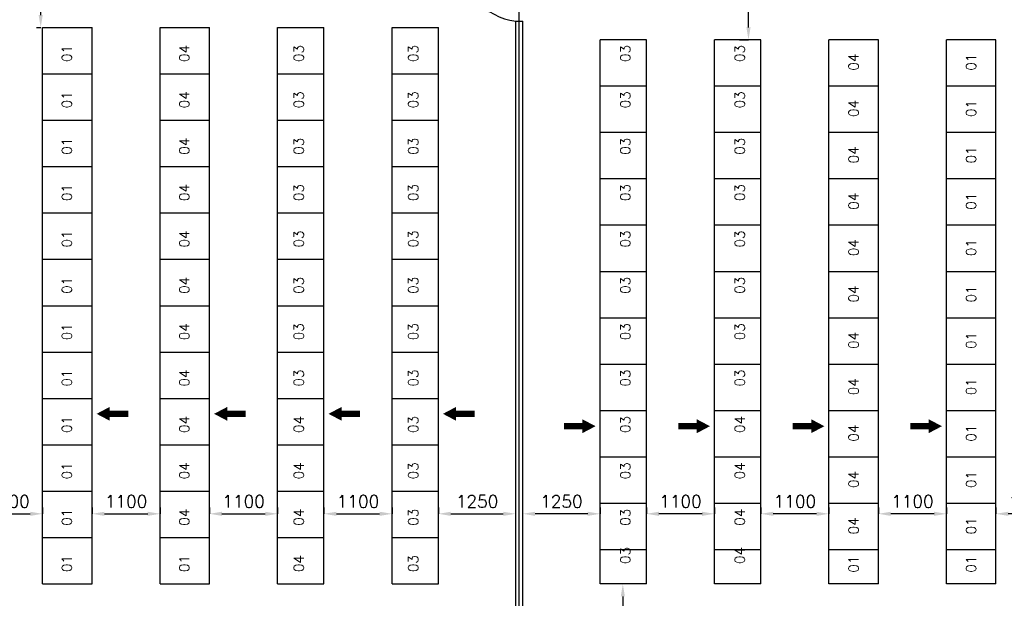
# Model space of a CAD drawing. Extents: x 361682 to 759535, y 756798 to 1113679.
# Tile 65 of 80: x 573793 to 589712, y 1077277 to 1086634. Entities that reach past the tile are written whole.
import ezdxf

# ---------------------------------------------------------------- set-up
doc = ezdxf.new("R2010")
doc.units = 0
doc.header["$LTSCALE"] = 700
doc.header["$MEASUREMENT"] = 0
doc.header["$PDMODE"] = 2
doc.header["$PDSIZE"] = -1
doc.layers.get('DEFPOINTS').update_dxf_attribs({"linetype": 'CONTINUOUS'})
for name, color, linetype in [('GRID', 9, 'CONTINUOUS'), ('LAYOUT', 4, 'CONTINUOUS'), ('PNL', 6, 'CONTINUOUS'), ('PNLDIM', 6, 'CONTINUOUS'), ('PNLTXT', 2, 'CONTINUOUS'), ('WALL', 7, 'CONTINUOUS')]:
    doc.layers.add(name, color=color, linetype=linetype)
doc.styles.add('ROMANS', font='romans.shx')
doc.dimstyles.new('STANDARD$0', dxfattribs={"dimtxt": 200, "dimasz": 200, "dimexe": 0, "dimexo": 100, "dimgap": 100, "dimtad": 1, "dimdec": 0, "dimzin": 0, "dimdsep": 46, "dimtxsty": 'ROMANS', "dimcen": 0.09, "dimclrd": 256, "dimclre": 256, "dimclrt": 256, "dimadec": 0, "dimazin": 0, "dimtfac": 1, "dimtdec": 0, "dimtmove": 0, "dimatfit": 3, "dimfxl": 1, "dimtolj": 1, "dimtzin": 0, "dimlwd": -1, "dimlwe": -1, "dimarcsym": 0})

# ---------------------------------------------------------------- blocks, each defined once
blk = doc.blocks.new('*D321')
at = {"layer": 'DEFPOINTS', "color": 0, "transparency": 16777216}
for p in [(573063, 1078644), (574163, 1078644), (574163, 1078644)]:
    blk.add_point(p, dxfattribs=at)
at = {"layer": 'PNLDIM', "transparency": 16777216}
for p, q in [((573063, 1078744), (573063, 1078644)), ((574163, 1078744), (574163, 1078644)), ((573263, 1078644), (573963, 1078644))]:
    blk.add_line(p, q, dxfattribs=at)
for points in [[(573263, 1078677), (573263, 1078610), (573063, 1078644)], [(573963, 1078677), (573963, 1078610), (574163, 1078644)]]:
    blk.add_solid(points, dxfattribs=at)
at = {"layer": 'PNLDIM', "transparency": 16777216, "insert": (573613, 1078844), "char_height": 200, "attachment_point": 5, "style": 'ROMANS'}
blk.add_mtext('\\A1;1100', dxfattribs=at)
blk = doc.blocks.new('*D322')
at = {"layer": 'DEFPOINTS', "color": 0, "transparency": 16777216}
for p in [(574963, 1078644), (576063, 1078644), (576063, 1078644)]:
    blk.add_point(p, dxfattribs=at)
at = {"layer": 'PNLDIM', "transparency": 16777216}
for p, q in [((574963, 1078744), (574963, 1078644)), ((576063, 1078744), (576063, 1078644)), ((575163, 1078644), (575863, 1078644))]:
    blk.add_line(p, q, dxfattribs=at)
for points in [[(575163, 1078677), (575163, 1078610), (574963, 1078644)], [(575863, 1078677), (575863, 1078610), (576063, 1078644)]]:
    blk.add_solid(points, dxfattribs=at)
at = {"layer": 'PNLDIM', "transparency": 16777216, "insert": (575513, 1078844), "char_height": 200, "attachment_point": 5, "style": 'ROMANS'}
blk.add_mtext('\\A1;1100', dxfattribs=at)
blk = doc.blocks.new('*D323')
at = {"layer": 'DEFPOINTS', "color": 0, "transparency": 16777216}
for p in [(576863, 1078644), (577963, 1078644), (577963, 1078644)]:
    blk.add_point(p, dxfattribs=at)
at = {"layer": 'PNLDIM', "transparency": 16777216}
for p, q in [((576863, 1078744), (576863, 1078644)), ((577963, 1078744), (577963, 1078644)), ((577063, 1078644), (577763, 1078644))]:
    blk.add_line(p, q, dxfattribs=at)
for points in [[(577063, 1078677), (577063, 1078610), (576863, 1078644)], [(577763, 1078677), (577763, 1078610), (577963, 1078644)]]:
    blk.add_solid(points, dxfattribs=at)
at = {"layer": 'PNLDIM', "transparency": 16777216, "insert": (577413, 1078844), "char_height": 200, "attachment_point": 5, "style": 'ROMANS'}
blk.add_mtext('\\A1;1100', dxfattribs=at)
blk = doc.blocks.new('*D324')
at = {"layer": 'DEFPOINTS', "color": 0, "transparency": 16777216}
for p in [(578713, 1078644), (579813, 1078644), (579813, 1078644)]:
    blk.add_point(p, dxfattribs=at)
at = {"layer": 'PNLDIM', "transparency": 16777216}
for p, q in [((578713, 1078744), (578713, 1078644)), ((579813, 1078744), (579813, 1078644)), ((578913, 1078644), (579613, 1078644))]:
    blk.add_line(p, q, dxfattribs=at)
for points in [[(578913, 1078677), (578913, 1078610), (578713, 1078644)], [(579613, 1078677), (579613, 1078610), (579813, 1078644)]]:
    blk.add_solid(points, dxfattribs=at)
at = {"layer": 'PNLDIM', "transparency": 16777216, "insert": (579263, 1078844), "char_height": 200, "attachment_point": 5, "style": 'ROMANS'}
blk.add_mtext('\\A1;1100', dxfattribs=at)
blk = doc.blocks.new('*D325')
at = {"layer": 'DEFPOINTS', "color": 0, "transparency": 16777216}
for p in [(580563, 1078644), (581812, 1078644), (581812, 1078371)]:
    blk.add_point(p, dxfattribs=at)
at = {"layer": 'PNLDIM', "transparency": 16777216}
for p, q in [((580563, 1078744), (580563, 1078644)), ((580763, 1078644), (581612, 1078644)), ((581812, 1078471), (581812, 1078644))]:
    blk.add_line(p, q, dxfattribs=at)
for points in [[(580763, 1078677), (580763, 1078610), (580563, 1078644)], [(581612, 1078677), (581612, 1078610), (581812, 1078644)]]:
    blk.add_solid(points, dxfattribs=at)
at = {"layer": 'PNLDIM', "transparency": 16777216, "insert": (581188, 1078844), "char_height": 200, "attachment_point": 5, "style": 'ROMANS'}
blk.add_mtext('\\A1;1250', dxfattribs=at)
blk = doc.blocks.new('*D344')
at = {"layer": 'DEFPOINTS', "color": 0, "transparency": 16777216}
for p in [(574133, 1088109), (574370, 1088109), (574163, 1086509)]:
    blk.add_point(p, dxfattribs=at)
at = {"layer": 'PNLDIM', "transparency": 16777216}
for p, q in [((574270, 1088109), (574133, 1088109)), ((574133, 1086709), (574133, 1087909)), ((574063, 1086509), (574133, 1086509))]:
    blk.add_line(p, q, dxfattribs=at)
for points in [[(574099, 1087909), (574166, 1087909), (574133, 1088109)], [(574099, 1086709), (574166, 1086709), (574133, 1086509)]]:
    blk.add_solid(points, dxfattribs=at)
at = {"layer": 'PNLDIM', "transparency": 16777216, "insert": (573933, 1087338), "char_height": 200, "attachment_point": 5, "rotation": 90, "style": 'ROMANS'}
blk.add_mtext('\\A1;1600', dxfattribs=at)
blk = doc.blocks.new('*D384')
at = {"layer": 'DEFPOINTS', "color": 0, "transparency": 16777216}
for p in [(589577, 1078644), (589577, 1078644), (590677, 1078644)]:
    blk.add_point(p, dxfattribs=at)
at = {"layer": 'PNLDIM', "transparency": 16777216}
for p, q in [((589577, 1078744), (589577, 1078644)), ((590677, 1078744), (590677, 1078644)), ((590477, 1078644), (589777, 1078644))]:
    blk.add_line(p, q, dxfattribs=at)
for points in [[(589777, 1078677), (589777, 1078610), (589577, 1078644)], [(590477, 1078677), (590477, 1078610), (590677, 1078644)]]:
    blk.add_solid(points, dxfattribs=at)
at = {"layer": 'PNLDIM', "transparency": 16777216, "insert": (590127, 1078844), "char_height": 200, "attachment_point": 5, "style": 'ROMANS'}
blk.add_mtext('\\A1;1100', dxfattribs=at)
blk = doc.blocks.new('*D385')
at = {"layer": 'DEFPOINTS', "color": 0, "transparency": 16777216}
for p in [(587677, 1078644), (587677, 1078644), (588777, 1078644)]:
    blk.add_point(p, dxfattribs=at)
at = {"layer": 'PNLDIM', "transparency": 16777216}
for p, q in [((587677, 1078744), (587677, 1078644)), ((588777, 1078744), (588777, 1078644)), ((588577, 1078644), (587877, 1078644))]:
    blk.add_line(p, q, dxfattribs=at)
for points in [[(587877, 1078677), (587877, 1078610), (587677, 1078644)], [(588577, 1078677), (588577, 1078610), (588777, 1078644)]]:
    blk.add_solid(points, dxfattribs=at)
at = {"layer": 'PNLDIM', "transparency": 16777216, "insert": (588227, 1078844), "char_height": 200, "attachment_point": 5, "style": 'ROMANS'}
blk.add_mtext('\\A1;1100', dxfattribs=at)
blk = doc.blocks.new('*D386')
at = {"layer": 'DEFPOINTS', "color": 0, "transparency": 16777216}
for p in [(585777, 1078644), (585777, 1078644), (586877, 1078644)]:
    blk.add_point(p, dxfattribs=at)
at = {"layer": 'PNLDIM', "transparency": 16777216}
for p, q in [((585777, 1078744), (585777, 1078644)), ((586877, 1078744), (586877, 1078644)), ((586677, 1078644), (585977, 1078644))]:
    blk.add_line(p, q, dxfattribs=at)
for points in [[(585977, 1078677), (585977, 1078610), (585777, 1078644)], [(586677, 1078677), (586677, 1078610), (586877, 1078644)]]:
    blk.add_solid(points, dxfattribs=at)
at = {"layer": 'PNLDIM', "transparency": 16777216, "insert": (586327, 1078844), "char_height": 200, "attachment_point": 5, "style": 'ROMANS'}
blk.add_mtext('\\A1;1100', dxfattribs=at)
blk = doc.blocks.new('*D387')
at = {"layer": 'DEFPOINTS', "color": 0, "transparency": 16777216}
for p in [(583927, 1078644), (583927, 1078644), (585027, 1078644)]:
    blk.add_point(p, dxfattribs=at)
at = {"layer": 'PNLDIM', "transparency": 16777216}
for p, q in [((583927, 1078744), (583927, 1078644)), ((585027, 1078744), (585027, 1078644)), ((584827, 1078644), (584127, 1078644))]:
    blk.add_line(p, q, dxfattribs=at)
for points in [[(584127, 1078677), (584127, 1078610), (583927, 1078644)], [(584827, 1078677), (584827, 1078610), (585027, 1078644)]]:
    blk.add_solid(points, dxfattribs=at)
at = {"layer": 'PNLDIM', "transparency": 16777216, "insert": (584477, 1078844), "char_height": 200, "attachment_point": 5, "style": 'ROMANS'}
blk.add_mtext('\\A1;1100', dxfattribs=at)
blk = doc.blocks.new('*D388')
at = {"layer": 'DEFPOINTS', "color": 0, "transparency": 16777216}
for p in [(581927, 1078644), (583177, 1078644), (581927, 1078371)]:
    blk.add_point(p, dxfattribs=at)
at = {"layer": 'PNLDIM', "transparency": 16777216}
for p, q in [((583177, 1078744), (583177, 1078644)), ((581927, 1078471), (581927, 1078644)), ((582977, 1078644), (582127, 1078644))]:
    blk.add_line(p, q, dxfattribs=at)
for points in [[(582127, 1078677), (582127, 1078610), (581927, 1078644)], [(582977, 1078677), (582977, 1078610), (583177, 1078644)]]:
    blk.add_solid(points, dxfattribs=at)
at = {"layer": 'PNLDIM', "transparency": 16777216, "insert": (582552, 1078844), "char_height": 200, "attachment_point": 5, "style": 'ROMANS'}
blk.add_mtext('\\A1;1250', dxfattribs=at)
blk = doc.blocks.new('*D396')
at = {"layer": 'DEFPOINTS', "color": 0, "transparency": 16777216}
for p in [(585123, 1088109), (585576, 1088109), (585330, 1086309)]:
    blk.add_point(p, dxfattribs=at)
at = {"layer": 'PNLDIM', "transparency": 16777216}
for p, q in [((585223, 1088109), (585576, 1088109)), ((585576, 1086509), (585576, 1087909)), ((585430, 1086309), (585576, 1086309))]:
    blk.add_line(p, q, dxfattribs=at)
for points in [[(585543, 1087909), (585610, 1087909), (585576, 1088109)], [(585543, 1086509), (585610, 1086509), (585576, 1086309)]]:
    blk.add_solid(points, dxfattribs=at)
at = {"layer": 'PNLDIM', "transparency": 16777216, "insert": (585376, 1087309), "char_height": 200, "attachment_point": 5, "rotation": 90, "style": 'ROMANS'}
blk.add_mtext('\\A1;1800', dxfattribs=at)
blk = doc.blocks.new('*D702')
at = {"layer": 'DEFPOINTS', "color": 0, "transparency": 16777216}
for p in [(583527, 1077509), (583545, 1076109), (583752, 1076109)]:
    blk.add_point(p, dxfattribs=at)
at = {"layer": 'PNLDIM', "transparency": 16777216}
for p, q in [((583627, 1077509), (583545, 1077509)), ((583545, 1077309), (583545, 1076309)), ((583652, 1076109), (583545, 1076109))]:
    blk.add_line(p, q, dxfattribs=at)
for points in [[(583511, 1077309), (583578, 1077309), (583545, 1077509)], [(583511, 1076309), (583578, 1076309), (583545, 1076109)]]:
    blk.add_solid(points, dxfattribs=at)
at = {"layer": 'PNLDIM', "transparency": 16777216, "insert": (583345, 1076809), "char_height": 200, "attachment_point": 5, "rotation": 90, "style": 'ROMANS'}
blk.add_mtext('\\A1;1400', dxfattribs=at)
blk = doc.blocks.new('*D703')
at = {"layer": 'DEFPOINTS', "color": 0, "transparency": 16777216}
for p in [(583527, 1077509), (583545, 1076109), (583752, 1076109)]:
    blk.add_point(p, dxfattribs=at)
at = {"layer": 'PNLDIM', "transparency": 16777216}
for p, q in [((583627, 1077509), (583545, 1077509)), ((583545, 1077309), (583545, 1076309)), ((583652, 1076109), (583545, 1076109))]:
    blk.add_line(p, q, dxfattribs=at)
for points in [[(583511, 1077309), (583578, 1077309), (583545, 1077509)], [(583511, 1076309), (583578, 1076309), (583545, 1076109)]]:
    blk.add_solid(points, dxfattribs=at)
at = {"layer": 'PNLDIM', "transparency": 16777216, "insert": (583345, 1076809), "char_height": 200, "attachment_point": 5, "rotation": 90, "style": 'ROMANS'}
blk.add_mtext('\\A1;1400', dxfattribs=at)

msp = doc.modelspace()

# ---------------------------------------------------------------- linework, layer by layer
at = {"layer": 'GRID'}
msp.add_line((581870, 1045284.8), (581870, 1110606.9), dxfattribs=at)
at = {"layer": 'LAYOUT', "color": 6}
msp.add_arc((581939.4, 1087613.2), 1011.9, 180.22293, 262.79473, dxfattribs=at)
at = {"layer": 'PNL', "color": 2}
for p, q in [((574163, 1077509.3), (574163, 1086509.3)), ((574163, 1086509.3), (574963, 1086509.3)), ((574963, 1077509.3), (574963, 1086509.3)), ((576063, 1077509.3), (576063, 1086509.3)), ((576063, 1086509.3), (576863, 1086509.3)), ((576863, 1077509.3), (576863, 1086509.3)), ((577963, 1077509.3), (577963, 1086509.3)), ((577963, 1086509.3), (578713, 1086509.3)), ((578713, 1077509.3), (578713, 1086509.3)), ((579813, 1077509.3), (579813, 1086509.3)), ((579813, 1086509.3), (580563, 1086509.3)), ((580563, 1077509.3), (580563, 1086509.3)), ((583177, 1077509.3), (583177, 1086309.3)), ((583927, 1086309.3), (583177, 1086309.3)), ((583927, 1077509.3), (583927, 1086309.3)), ((585027, 1077509.3), (585027, 1086309.3)), ((585777, 1086309.3), (585027, 1086309.3)), ((585777, 1077509.3), (585777, 1086309.3)), ((586877, 1077509.3), (586877, 1086309.3)), ((587677, 1086309.3), (586877, 1086309.3)), ((587677, 1077509.3), (587677, 1086309.3)), ((588777, 1077509.3), (588777, 1086309.3)), ((589577, 1086309.3), (588777, 1086309.3)), ((589577, 1077509.3), (589577, 1086309.3)), ((574163, 1085759.3), (574963, 1085759.3)), ((576063, 1085759.3), (576863, 1085759.3)), ((587677, 1085559.3), (586877, 1085559.3)), ((589577, 1085559.3), (588777, 1085559.3)), ((574163, 1085009.3), (574963, 1085009.3)), ((576063, 1085009.3), (576863, 1085009.3)), ((587677, 1084809.3), (586877, 1084809.3)), ((589577, 1084809.3), (588777, 1084809.3)), ((574163, 1084259.3), (574963, 1084259.3)), ((576063, 1084259.3), (576863, 1084259.3)), ((587677, 1084059.3), (586877, 1084059.3)), ((589577, 1084059.3), (588777, 1084059.3)), ((574163, 1083509.3), (574963, 1083509.3)), ((576063, 1083509.3), (576863, 1083509.3)), ((587677, 1083309.3), (586877, 1083309.3)), ((589577, 1083309.3), (588777, 1083309.3)), ((574163, 1082759.3), (574963, 1082759.3)), ((576063, 1082759.3), (576863, 1082759.3)), ((577963, 1082759.3), (578713, 1082759.3)), ((585777, 1082559.3), (585027, 1082559.3)), ((587677, 1082559.3), (586877, 1082559.3)), ((589577, 1082559.3), (588777, 1082559.3)), ((574163, 1082009.3), (574963, 1082009.3)), ((576063, 1082009.3), (576863, 1082009.3)), ((577963, 1082009.3), (578713, 1082009.3)), ((585777, 1081809.3), (585027, 1081809.3)), ((587677, 1081809.3), (586877, 1081809.3)), ((589577, 1081809.3), (588777, 1081809.3)), ((574163, 1081259.3), (574963, 1081259.3)), ((576063, 1081259.3), (576863, 1081259.3)), ((577963, 1081259.3), (578713, 1081259.3)), ((585777, 1081059.3), (585027, 1081059.3)), ((587677, 1081059.3), (586877, 1081059.3)), ((589577, 1081059.3), (588777, 1081059.3)), ((574163, 1080509.3), (574963, 1080509.3)), ((576063, 1080509.3), (576863, 1080509.3)), ((577963, 1080509.3), (578713, 1080509.3)), ((585777, 1080309.3), (585027, 1080309.3)), ((587677, 1080309.3), (586877, 1080309.3)), ((589577, 1080309.3), (588777, 1080309.3)), ((574163, 1079759.3), (574963, 1079759.3)), ((576063, 1079759.3), (576863, 1079759.3)), ((577963, 1079759.3), (578713, 1079759.3)), ((585777, 1079559.3), (585027, 1079559.3)), ((587677, 1079559.3), (586877, 1079559.3)), ((589577, 1079559.3), (588777, 1079559.3)), ((574163, 1079009.3), (574963, 1079009.3)), ((576063, 1079009.3), (576863, 1079009.3)), ((577963, 1079009.3), (578713, 1079009.3)), ((579813, 1079009.3), (580563, 1079009.3)), ((583927, 1078809.3), (583177, 1078809.3)), ((585777, 1078809.3), (585027, 1078809.3)), ((587677, 1078809.3), (586877, 1078809.3)), ((589577, 1078809.3), (588777, 1078809.3)), ((574163, 1078259.3), (574963, 1078259.3)), ((576063, 1078259.3), (576863, 1078259.3)), ((577963, 1078259.3), (578713, 1078259.3)), ((579813, 1078259.3), (580563, 1078259.3)), ((583927, 1078059.3), (583177, 1078059.3)), ((585777, 1078059.3), (585027, 1078059.3)), ((587677, 1078059.3), (586877, 1078059.3)), ((589577, 1078059.3), (588777, 1078059.3)), ((574163, 1077509.3), (574963, 1077509.3)), ((576063, 1077509.3), (576863, 1077509.3)), ((577963, 1077509.3), (578713, 1077509.3)), ((577963, 1077509.3), (578713, 1077509.3)), ((579813, 1077509.3), (580563, 1077509.3)), ((583927, 1077509.3), (583177, 1077509.3)), ((585777, 1077509.3), (585027, 1077509.3)), ((587677, 1077509.3), (586877, 1077509.3)), ((589577, 1077509.3), (588777, 1077509.3))]:
    msp.add_line(p, q, dxfattribs=at)
at = {"layer": 'PNL'}
for p, q in [((577963, 1085759.3), (578713, 1085759.3)), ((585777, 1085559.3), (585027, 1085559.3)), ((577963, 1085009.3), (578713, 1085009.3)), ((585777, 1084809.3), (585027, 1084809.3)), ((577963, 1084259.3), (578713, 1084259.3)), ((585777, 1084059.3), (585027, 1084059.3)), ((577963, 1083509.3), (578713, 1083509.3)), ((585777, 1083309.3), (585027, 1083309.3))]:
    msp.add_line(p, q, dxfattribs=at)
at = {"layer": 'PNL', "color": 3}
for p, q in [((579813, 1085759.3), (580563, 1085759.3)), ((583927, 1085559.3), (583177, 1085559.3)), ((579813, 1085009.3), (580563, 1085009.3)), ((583927, 1084809.3), (583177, 1084809.3)), ((579813, 1084259.3), (580563, 1084259.3)), ((583927, 1084059.3), (583177, 1084059.3)), ((579813, 1083509.3), (580563, 1083509.3)), ((583927, 1083309.3), (583177, 1083309.3)), ((579813, 1082759.3), (580563, 1082759.3)), ((583927, 1082559.3), (583177, 1082559.3)), ((579813, 1082009.3), (580563, 1082009.3)), ((583927, 1081809.3), (583177, 1081809.3)), ((579813, 1081259.3), (580563, 1081259.3)), ((583927, 1081059.3), (583177, 1081059.3)), ((579813, 1080509.3), (580563, 1080509.3)), ((583927, 1080309.3), (583177, 1080309.3)), ((579813, 1079759.3), (580563, 1079759.3)), ((583927, 1079559.3), (583177, 1079559.3))]:
    msp.add_line(p, q, dxfattribs=at)
at = {"layer": 'PNL', "color": 7}
for points in [[(575036.5, 1080260.5, 0, 225, 0), (575249.9, 1080260.5, 225, 225, 0)], [(576936.5, 1080260.5, 0, 225, 0), (577149.9, 1080260.5, 225, 225, 0)], [(578786.5, 1080260.5, 0, 225, 0), (578999.9, 1080260.5, 225, 225, 0)], [(580636.5, 1080260.5, 0, 225, 0), (580849.9, 1080260.5, 225, 225, 0)], [(583103.4, 1080060.5, 0, 225, 0), (582890, 1080060.5, 225, 225, 0)], [(584953.4, 1080060.5, 0, 225, 0), (584740, 1080060.5, 225, 225, 0)], [(586803.4, 1080060.5, 0, 225, 0), (586590, 1080060.5, 225, 225, 0)], [(588703.4, 1080060.5, 0, 225, 0), (588490, 1080060.5, 225, 225, 0)]]:
    msp.add_lwpolyline(points, format="xyseb", dxfattribs=at)
at = {"layer": 'PNL', "color": 7, "const_width": 100}
for points in [[(575249.9, 1080260.5), (575547, 1080260.5)], [(577149.9, 1080260.5), (577447, 1080260.5)], [(578999.9, 1080260.5), (579297, 1080260.5)], [(580849.9, 1080260.5), (581147, 1080260.5)], [(582890, 1080060.5), (582592.9, 1080060.5)], [(584740, 1080060.5), (584442.9, 1080060.5)], [(586590, 1080060.5), (586292.9, 1080060.5)], [(588490, 1080060.5), (588192.9, 1080060.5)]]:
    msp.add_lwpolyline(points, dxfattribs=at)
at = {"layer": 'WALL'}
for p, q in [((581812.5, 1076809.3), (581812.5, 1086609.3)), ((581812.5, 1086609.3), (581927.5, 1086609.3)), ((581927.5, 1076809.3), (581927.5, 1086609.3))]:
    msp.add_line(p, q, dxfattribs=at)

# ---------------------------------------------------------------- texts
at = {"layer": 'PNLTXT', "color": 2, "style": 'ROMANS'}
for s, p in [('01', (574635.2, 1085951)), ('04', (576535.2, 1085951)), ('04', (587355.9, 1085810.8)), ('01', (589255.9, 1085810.8)), ('01', (574635.2, 1085201)), ('04', (576535.2, 1085201)), ('04', (587355.9, 1085060.8)), ('01', (589255.9, 1085060.8)), ('01', (574635.2, 1084451)), ('04', (576535.2, 1084451)), ('04', (587355.9, 1084310.8)), ('01', (589255.9, 1084310.8)), ('01', (574635.2, 1083701)), ('04', (576535.2, 1083701)), ('04', (587355.9, 1083560.8)), ('01', (589255.9, 1083560.8)), ('01', (574635.2, 1082951)), ('04', (576535.2, 1082951)), ('04', (587355.9, 1082810.8)), ('01', (589255.9, 1082810.8)), ('01', (574635.2, 1082201)), ('04', (576535.2, 1082201)), ('04', (587355.9, 1082060.8)), ('01', (589255.9, 1082060.8)), ('01', (574635.2, 1081451)), ('04', (576535.2, 1081451)), ('04', (587355.9, 1081310.8)), ('01', (589255.9, 1081310.8)), ('01', (574635.2, 1080701)), ('04', (576535.2, 1080701)), ('04', (587355.9, 1080560.8)), ('01', (589255.9, 1080560.8)), ('01', (574635.2, 1079951)), ('04', (576535.2, 1079951)), ('04', (578385.2, 1079951)), ('04', (585514.7, 1079951)), ('04', (587355.9, 1079810.8)), ('01', (589255.9, 1079810.8)), ('01', (574635.2, 1079201)), ('04', (576535.2, 1079201)), ('04', (578385.2, 1079201)), ('04', (585514.7, 1079201)), ('04', (587355.9, 1079060.8)), ('01', (589255.9, 1079060.8)), ('01', (574635.2, 1078451)), ('04', (576535.2, 1078451)), ('04', (578385.2, 1078451)), ('04', (585514.7, 1078451)), ('04', (587355.9, 1078310.8)), ('01', (589255.9, 1078310.8)), ('01', (574635.2, 1077701)), ('01', (576535.2, 1077701)), ('04', (578385.2, 1077701)), ('04', (585514.7, 1077832)), ('01', (587355.9, 1077691.8)), ('01', (589255.9, 1077691.8))]:
    msp.add_text(s, height=160, rotation=90, dxfattribs=at).set_placement(p)
at = {"layer": 'PNLTXT', "color": 6, "style": 'ROMANS'}
for p in [(578385.2, 1085951), (585514.7, 1085951), (578385.2, 1085201), (585514.7, 1085201), (578385.2, 1084451), (585514.7, 1084451), (578385.2, 1083701), (585514.7, 1083701), (578385.2, 1082951), (585514.7, 1082951), (578385.2, 1082201), (585514.7, 1082201), (578385.2, 1081451), (585514.7, 1081451), (578385.2, 1080701), (585514.7, 1080701), (580235.2, 1078451), (583664.7, 1078451), (580235.2, 1077701), (583664.7, 1077832)]:
    msp.add_text('03', height=160, rotation=90, dxfattribs=at).set_placement(p)
at = {"layer": 'PNLTXT', "color": 3, "style": 'ROMANS'}
for p in [(580235.2, 1085951), (583664.7, 1085951), (580235.2, 1085201), (583664.7, 1085201), (580235.2, 1084451), (583664.7, 1084451), (580235.2, 1083701), (583664.7, 1083701), (580235.2, 1082951), (583664.7, 1082951), (580235.2, 1082201), (583664.7, 1082201), (580235.2, 1081451), (583664.7, 1081451), (580235.2, 1080701), (583664.7, 1080701), (580235.2, 1079951), (583664.7, 1079951), (580235.2, 1079201), (583664.7, 1079201)]:
    msp.add_text('03', height=160, rotation=90, dxfattribs=at).set_placement(p)

# ---------------------------------------------------------------- dimensions: what is measured, and where the dimension line sits
at = {"layer": 'PNLDIM', "color": 7}
for base, p1, p2, picture, middle in [((574132.8, 1088109.3), (574163, 1086509.3), (574370, 1088109.3), '*D344', (574132.8, 1087337.8)), ((585576.5, 1088109.3), (585330, 1086309.3), (585123, 1088109.3), '*D396', (585576.5, 1087309.3))]:
    dim = msp.add_linear_dim(base=base, p1=p1, p2=p2, angle=90, dimstyle='STANDARD$0', override={"dimfxl": 0.5, "dimarcsym": 2}, dxfattribs=at)
    dim.commit()
    dim.dimension.update_dxf_attribs({"geometry": picture, "text_midpoint": middle, "dimtype": 160})
for base, p1, p2, picture, middle in [((574163, 1078643.8), (573063, 1078643.8), (574163, 1078643.8), '*D321', (573613, 1078843.8)), ((576063, 1078643.8), (574963, 1078643.8), (576063, 1078643.8), '*D322', (575513, 1078843.8)), ((577963, 1078643.8), (576863, 1078643.8), (577963, 1078643.8), '*D323', (577413, 1078843.8)), ((579813, 1078643.8), (578713, 1078643.8), (579813, 1078643.8), '*D324', (579263, 1078843.8)), ((581812.4523574, 1078643.8123827), (580562.9523574, 1078643.8123827), (581812.4523574, 1078370.7977346), '*D325', (581187.7023574, 1078843.8123827))]:
    dim = msp.add_linear_dim(base=base, p1=p1, p2=p2, dimstyle='STANDARD$0', override={"dimfxl": 0.5, "dimarcsym": 2}, dxfattribs=at)
    dim.commit()
    dim.dimension.update_dxf_attribs({"geometry": picture, "text_midpoint": middle})
for base, p1, p2, angle, picture, middle in [((581927.4523574, 1078643.8123827), (583176.9523574, 1078643.8123827), (581927.4523574, 1078370.7977346), 180, '*D388', (582552.2023574, 1078843.8123827)), ((583927, 1078643.8), (585027, 1078643.8), (583927, 1078643.8), 180, '*D387', (584477, 1078843.8)), ((585777, 1078643.8), (586877, 1078643.8), (585777, 1078643.8), 180, '*D386', (586327, 1078843.8)), ((587677, 1078643.8), (588777, 1078643.8), (587677, 1078643.8), 180, '*D385', (588227, 1078843.8)), ((589577, 1078643.8), (590677, 1078643.8), (589577, 1078643.8), 180, '*D384', (590127, 1078843.8)), ((583544.7, 1076109.3), (583527, 1077509.3), (583751.7, 1076109.3), 90, '*D702', (583344.7, 1076809.3)), ((583544.7, 1076109.3), (583527, 1077509.3), (583751.7, 1076109.3), 90, '*D703', (583344.7, 1076809.3))]:
    dim = msp.add_linear_dim(base=base, p1=p1, p2=p2, angle=angle, dimstyle='STANDARD$0', override={"dimfxl": 0.5, "dimarcsym": 2}, dxfattribs=at)
    dim.commit()
    dim.dimension.update_dxf_attribs({"geometry": picture, "text_midpoint": middle})

doc.saveas('drawing.dxf')
